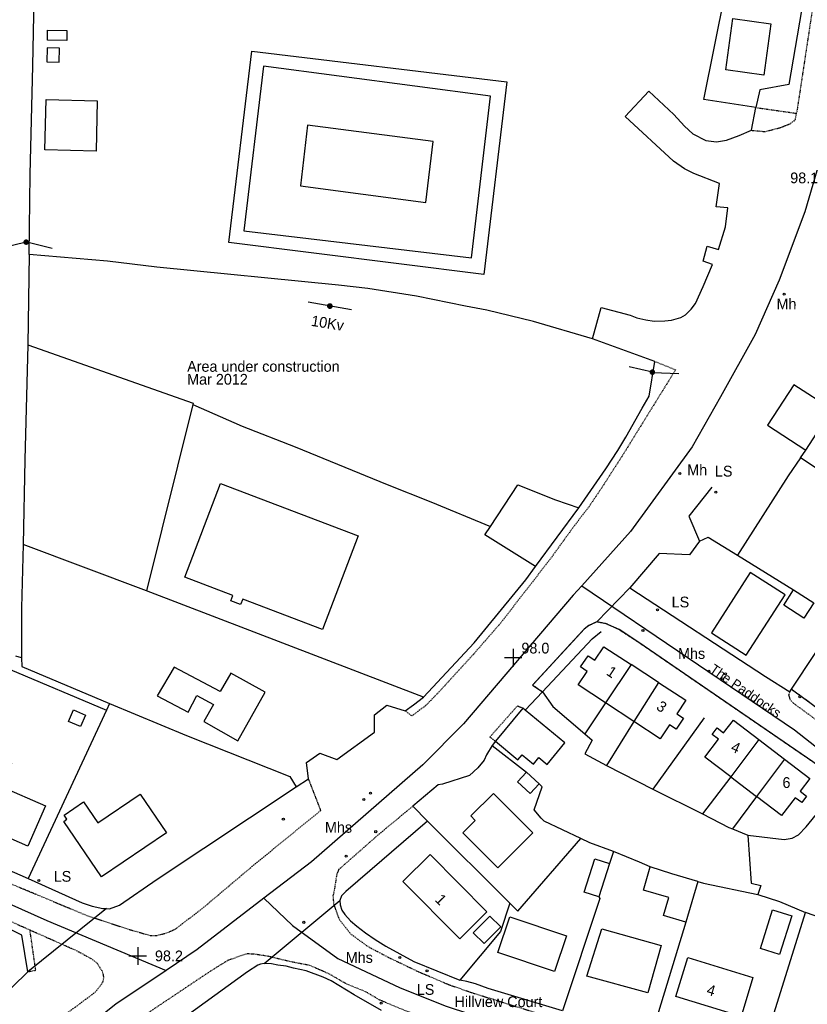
# Model space of a CAD drawing. Header units: metres. Extents: x 611948 to 1225781, y 656699 to 1316021.
# Tile 13 of 169: x 612201 to 612348, y 657869 to 658052. Entities that reach past the tile are written whole.
import ezdxf

# ---------------------------------------------------------------- set-up
doc = ezdxf.new("R2010")
doc.units = ezdxf.units.M
doc.linetypes.add('4696-16$0$PECK', pattern=[0.2, 0.1, -0.1])
for name, color, linetype in [('4696-16$0$BLD_INN_W', 253, 'Continuous'), ('4696-16$0$BLD_OTL_P', 253, 'Continuous'), ('4696-16$0$BLD_OTL_S', 253, 'Continuous'), ('4696-16$0$GEN_LIN_D', 253, 'Continuous'), ('4696-16$0$GEN_PCK_D', 253, '4696-16$0$PECK'), ('4696-16$0$HT_CTRL', 253, 'Continuous'), ('4696-16$0$OTHER_SYM', 253, 'Continuous'), ('4696-16$0$POLE_SYMB', 253, 'Continuous'), ('4696-16$0$ROADS', 253, 'Continuous'), ('4696-16$0$ROADS_CTR', 253, 'Continuous'), ('4696-16$0$ROADS_PCK', 253, '4696-16$0$PECK'), ('4696-16$0$TEXT', 253, 'Continuous')]:
    doc.layers.add(name, color=color, linetype=linetype)
doc.styles.add('4696-16$0$STANDARD', font='txt')

# ---------------------------------------------------------------- blocks, each defined once
blk = doc.blocks.new('4696-16$0$13', base_point=(160450.170478, 242323.105036))
blk.add_circle((160450.170478, 242323.105036), 0.187958)
blk = doc.blocks.new('4696-16$0$30', base_point=(144.876269, 313.485642))
blk.add_line((144.905875, 313.497659), (149.765037, 313.497659))
blk = doc.blocks.new('4696-16$0$37', base_point=(145.909475, 308.83511))
blk.add_line((145.962562, 308.791096), (150.424369, 308.791096))
at = {"const_width": 0.51646}
blk.add_lwpolyline([(145.704332, 308.791096, 1), (146.220792, 308.791096, 1)], format="xyb", close=True, dxfattribs=at)
blk = doc.blocks.new('4696-16$0$36', base_point=(144.988486, 310.919762))
blk.add_line((140.875383, 310.92339), (149.050238, 310.92339))
at = {"const_width": 0.539928}
blk.add_lwpolyline([(144.673376, 310.923808, 1), (145.213304, 310.923808, 1)], format="xyb", close=True, dxfattribs=at)
blk = doc.blocks.new('4696-16$0$35', base_point=(150.27109, 306.896499))
for p, q in [((150.27109, 308.539432), (150.27109, 305.253567)), ((151.914023, 306.896499), (148.62816, 306.896499))]:
    blk.add_line(p, q)
blk = doc.blocks.new('4696-16')
at = {"layer": '4696-16$0$BLD_INN_W', "flags": 128}
for points in [[(612285.55, 658008.057), (612289.137, 658038.184), (612246.839, 658043.753), (612243.19, 658013.101), (612285.55, 658008.057)], [(612347.804, 657972.187), (612352.731, 657979.759)], [(612315.303, 657932.221), (612310.544, 657925.093)], [(612320.382, 657928.918), (612315.818, 657921.628)], [(612339.096, 657918.265), (612333.834, 657911.326)], [(612343.849, 657914.631), (612338.637, 657907.663)]]:
    blk.add_lwpolyline(points, dxfattribs=at)
at = {"layer": '4696-16$0$BLD_OTL_P', "flags": 128}
for points in [[(612287.857, 658004.911), (612240.363, 658010.922), (612244.646, 658046.543), (612292.175, 658040.827), (612287.857, 658004.911)], [(612352.731, 657979.759), (612345.598, 657984.401), (612340.67, 657976.829), (612347.804, 657972.187)]]:
    blk.add_lwpolyline(points, dxfattribs=at)
at = {"layer": '4696-16$0$BLD_OTL_S', "flags": 128}
for points in [[(612332.943, 658043.053), (612334.254, 658052.632), (612341.331, 658051.664), (612340.021, 658042.086), (612332.943, 658043.053)], [(612206.359, 658037.522), (612215.871, 658037.311), (612215.663, 658027.928), (612206.151, 658028.139), (612206.359, 658037.522)], [(612278.447, 658029.698), (612255.048, 658032.76), (612253.701, 658021.486), (612277.088, 658018.329), (612278.447, 658029.698)], [(612346.848, 657970.745), (612347.804, 657972.187)], [(612381.186, 657957.241), (612373.918, 657961.92), (612369.987, 657955.484), (612346.848, 657970.745)], [(612241.115, 657945.117), (612232.183, 657948.526), (612238.858, 657966.012), (612264.482, 657956.23), (612257.808, 657938.746), (612242.966, 657944.411), (612242.587, 657943.418), (612240.737, 657944.124), (612241.115, 657945.117)], [(612337.49, 657949.368), (612330.269, 657938.14), (612336.729, 657933.985), (612343.95, 657945.213), (612337.49, 657949.368)], [(612345.528, 657946.161), (612349.292, 657943.741), (612347.467, 657940.905), (612343.704, 657943.325), (612345.528, 657946.161)], [(612310.544, 657925.093), (612305.426, 657928.455), (612307.126, 657930.959), (612305.852, 657931.789), (612307.273, 657933.846), (612308.531, 657933.029), (612310.225, 657935.523), (612315.303, 657932.221)], [(612237.522, 657924.802), (612235.705, 657921.618), (612242.09, 657918.039), (612247.155, 657927.073), (612240.77, 657930.652), (612238.8, 657927.196), (612230.23, 657931.77), (612227.066, 657926.44), (612232.793, 657923.383), (612234.431, 657926.452), (612237.522, 657924.802)], [(612315.303, 657932.221), (612310.544, 657925.093)], [(612320.382, 657928.918), (612315.303, 657932.221)], [(612320.382, 657928.918), (612315.818, 657921.628)], [(612320.382, 657928.918), (612325.46, 657925.616), (612323.797, 657923.087), (612325.053, 657922.268), (612323.697, 657920.168), (612322.423, 657920.998), (612320.719, 657918.409), (612315.818, 657921.628)], [(612211.435, 657923.784), (612213.699, 657922.816), (612212.787, 657920.681), (612210.524, 657921.649), (612211.435, 657923.784)], [(612295.118, 657924.089), (612290.029, 657917.931)], [(612290.029, 657917.931), (612294.219, 657914.468), (612295.003, 657915.416), (612297.105, 657913.68), (612298.108, 657914.893), (612299.639, 657913.628), (612302.943, 657917.626), (612295.548, 657923.734)], [(612295.548, 657923.734), (612295.118, 657924.089)], [(612315.818, 657921.628), (612310.544, 657925.093)], [(612333.834, 657911.326), (612329.013, 657915.004), (612331.575, 657918.32), (612330.377, 657919.233), (612331.299, 657920.416), (612332.492, 657919.506), (612334.342, 657921.9), (612339.096, 657918.265)], [(612339.096, 657918.265), (612333.834, 657911.326)], [(612339.096, 657918.265), (612343.849, 657914.631)], [(612202.976, 657898.406), (612189.924, 657904.092), (612195.101, 657915.975), (612199.907, 657913.882), (612198.005, 657909.517), (612206.252, 657905.926), (612202.976, 657898.406)], [(612343.849, 657914.631), (612348.603, 657910.996), (612346.782, 657908.618), (612347.945, 657907.731), (612347.061, 657906.52), (612345.87, 657907.427), (612343.318, 657904.092), (612338.637, 657907.663)], [(612343.849, 657914.631), (612338.637, 657907.663)], [(612295.786, 657912.2), (612294.141, 657910.401), (612296.522, 657908.224), (612298.168, 657910.023)], [(612298.168, 657910.023), (612295.786, 657912.2)], [(612333.834, 657911.326), (612338.637, 657907.663)], [(612228.765, 657900.852), (612216.666, 657892.652), (612209.643, 657903.017), (612210.223, 657903.41), (612209.702, 657904.179), (612213.341, 657906.645), (612215.995, 657902.727), (612223.875, 657908.067), (612228.765, 657900.852)], [(612296.989, 657900.871), (612289.641, 657908.234), (612285.426, 657904.028), (612286.246, 657903.207), (612283.935, 657900.9), (612290.462, 657894.359), (612296.989, 657900.871)], [(612288.457, 657886.125), (612277.856, 657896.847), (612272.785, 657891.834), (612283.386, 657881.112), (612288.457, 657886.125)], [(612309.28, 657888.937), (612306.551, 657889.812), (612308.538, 657896.016), (612311.268, 657895.142)], [(612311.268, 657895.142), (612309.28, 657888.937)], [(612325.471, 657884.244), (612321.326, 657885.47), (612322.315, 657888.818), (612317.59, 657890.215), (612318.865, 657894.523)], [(612327.71, 657891.821), (612322.867, 657893.233), (612318.865, 657894.523)], [(612327.71, 657891.821), (612325.471, 657884.244)], [(612291.007, 657883.378), (612287.942, 657880.254), (612285.904, 657882.253), (612288.969, 657885.378), (612291.007, 657883.378)], [(612292.704, 657885.252), (612303.279, 657881.703), (612301.035, 657875.016), (612290.459, 657878.566), (612292.704, 657885.252)], [(612345.206, 657885.429), (612342.955, 657878.187), (612339.377, 657879.3), (612341.628, 657886.541), (612345.206, 657885.429)], [(612309.812, 657882.97), (612320.865, 657879.89), (612318.396, 657871.034), (612307.052, 657874.195), (612309.812, 657882.97)], [(612325.855, 657877.637), (612337.972, 657873.944), (612335.757, 657866.679), (612323.64, 657870.372), (612325.855, 657877.637)]]:
    blk.add_lwpolyline(points, dxfattribs=at)
at = {"layer": '4696-16$0$GEN_LIN_D', "flags": 128}
for points in [[(612203.202, 658008.669), (612203.401, 658023.565), (612203.887, 658043.815), (612204.237, 658062.703), (612204.571, 658072.407)], [(612338.539, 658036.052), (612328.811, 658037.527), (612332.812, 658057.366)], [(612347.034, 658054.121), (612344.653, 658040.325), (612339.254, 658039.341), (612338.539, 658036.052)], [(612206.647, 658050.493), (612210.246, 658050.413), (612210.203, 658048.518), (612206.605, 658048.598), (612206.647, 658050.493)], [(612206.516, 658044.571), (612208.789, 658044.521), (612208.847, 658047.117), (612206.573, 658047.167), (612206.516, 658044.571)], [(612308.101, 657992.958), (612309.708, 657998.8), (612315.094, 657997.354), (612316.376, 657996.877), (612318.037, 657996.482), (612319.578, 657996.266), (612321.6, 657996.272), (612322.839, 657996.395), (612324.559, 657996.899), (612325.438, 657997.422), (612326.476, 657998.485), (612327.252, 657999.508), (612328.725, 658002.712), (612330.475, 658006.799), (612328.692, 658007.434), (612329.465, 658010.218), (612331.587, 658009.563), (612332.856, 658013.828), (612333.287, 658017.35), (612331.126, 658017.565), (612331.754, 658021.908), (612326.947, 658023.736), (612325.205, 658024.631), (612323.18, 658026.027), (612314.214, 658034.366), (612318.583, 658039.099), (612323.257, 658034.73), (612325.264, 658032.555), (612326.788, 658031.158), (612329.212, 658029.904), (612331.194, 658029.669), (612333.053, 658029.954), (612335.432, 658030.821), (612337.71, 658031.808)], [(612337.71, 658031.808), (612338.539, 658036.052)], [(612203.202, 658008.669), (612202.942, 657991.832)], [(612308.101, 657992.958), (612297.1, 657996.201), (612288.426, 657998.316), (612284.481, 657999.035), (612275.328, 658000.888), (612266.298, 658002.3), (612260.832, 658002.931), (612226.983, 658006.314), (612217.814, 658007.407), (612203.202, 658008.669)], [(612202.942, 657991.832), (612202.385, 657970.373), (612202.069, 657954.621)], [(612202.942, 657991.832), (612233.746, 657980.976), (612233.675, 657980.691)], [(612319.707, 657988.738), (612308.101, 657992.958)], [(612305.566, 657961.454), (612310.569, 657968.723), (612312.811, 657972.136), (612314.299, 657974.624), (612317.332, 657980.042), (612318.68, 657982.231), (612319.707, 657988.738)], [(612233.675, 657980.691), (612225.071, 657946.006)], [(612233.675, 657980.691), (612242.873, 657976.671), (612252.734, 657972.81), (612269.873, 657965.766), (612278.006, 657962.592), (612289.102, 657957.978)], [(612346.848, 657970.745), (612344.508, 657967.422), (612335.103, 657952.61)], [(612289.102, 657957.978), (612294.168, 657965.722), (612301.188, 657962.968), (612305.566, 657961.454)], [(612330.354, 657965.326), (612326.022, 657959.881), (612328.026, 657955.249)], [(612297.481, 657950.488), (612305.566, 657961.454)], [(612297.481, 657950.488), (612288.074, 657956.406), (612289.102, 657957.978)], [(612328.026, 657955.249), (612326.18, 657952.68), (612320.516, 657952.91), (612315.028, 657946.519)], [(612328.026, 657955.249), (612329.623, 657955.999), (612335.103, 657952.61)], [(612202.069, 657954.621), (612201.77, 657942.82), (612201.76, 657933.477)], [(612225.071, 657946.006), (612202.069, 657954.621)], [(612335.103, 657952.61), (612345.528, 657946.161)], [(612276.622, 657926.17), (612286.052, 657936.283), (612295.673, 657948.017), (612297.481, 657950.488)], [(612345.179, 657927.634), (612358.534, 657947.806), (612367.299, 657942.183)], [(612276.622, 657926.17), (612225.071, 657946.006)], [(612315.028, 657946.519), (612340.303, 657930.027), (612344.857, 657927.147)], [(612298.77, 657927.171), (612308.015, 657937.035), (612309.71, 657938.422)], [(612201.76, 657933.477), (612200.717, 657933.832)], [(612201.76, 657933.477), (612201.828, 657931.856), (612218.17, 657924.96)], [(612199.67, 657931.325), (612217.596, 657923.737)], [(612344.857, 657927.147), (612345.179, 657927.634)], [(612273.215, 657923.631), (612274.79, 657924.719), (612276.622, 657926.17)], [(612298.77, 657927.171), (612295.548, 657923.734)], [(612298.77, 657927.171), (612300.73, 657924.398), (612306.701, 657919.337)], [(612217.596, 657923.737), (612203.037, 657892.35)], [(612218.17, 657924.96), (612217.596, 657923.737)], [(612218.17, 657924.96), (612232.486, 657918.994), (612251.753, 657911.373), (612252.943, 657909.439)], [(612255.216, 657910.971), (612254.84, 657914.011), (612257.331, 657915.724), (612260.499, 657914.541), (612267.534, 657919.619), (612267.497, 657922.881), (612269.809, 657924.653), (612273.215, 657923.631)], [(612310.544, 657925.093), (612306.701, 657919.337)], [(612328.874, 657922.28), (612319.34, 657909.022)], [(612315.818, 657921.628), (612310.685, 657913.43)], [(612306.701, 657919.337), (612308.065, 657918.173), (612306.658, 657915.58), (612310.685, 657913.43)], [(612289.415, 657917.154), (612288.364, 657915.428), (612287.929, 657914.425), (612286.736, 657912.999), (612285.202, 657911.55), (612280.17, 657909.962), (612279.35, 657909.819), (612274.67, 657905.872)], [(612290.029, 657917.931), (612289.415, 657917.154)], [(612289.415, 657917.154), (612295.786, 657912.2)], [(612310.685, 657913.43), (612319.34, 657909.022)], [(612252.943, 657909.439), (612255.216, 657910.971)], [(612333.834, 657911.326), (612328.595, 657904.418)], [(612217.621, 657886.752), (612218.152, 657886.728), (612220.009, 657887.418), (612227.026, 657892.217), (612252.943, 657909.439)], [(612305.942, 657899.829), (612299.112, 657903.081), (612298.57, 657903.598), (612297.241, 657905.191), (612298.718, 657909.481), (612298.168, 657910.023)], [(612319.34, 657909.022), (612328.595, 657904.418)], [(612338.637, 657907.663), (612334.142, 657901.653)], [(612337.057, 657900.426), (612343.784, 657899.64), (612345.276, 657899.873), (612346.458, 657900.536), (612347.915, 657901.982), (612353.407, 657908.751)], [(612274.67, 657905.872), (612277.365, 657903.046)], [(612328.595, 657904.418), (612333.519, 657901.893), (612334.142, 657901.653)], [(612277.365, 657903.046), (612262.189, 657889.961), (612261.374, 657889.117), (612261.058, 657888.274)], [(612277.365, 657903.046), (612292.734, 657887.785)], [(612334.142, 657901.653), (612337.057, 657900.426)], [(612292.734, 657887.785), (612294.219, 657886.31), (612305.942, 657899.829)], [(612312.013, 657897.379), (612307.619, 657899.031), (612305.942, 657899.829)], [(612337.057, 657900.426), (612337.642, 657891.509), (612339.433, 657891.067), (612338.869, 657889.366)], [(612186.132, 657899.743), (612203.037, 657892.35)], [(612312.013, 657897.379), (612311.268, 657895.142)], [(612318.865, 657894.523), (612316.873, 657895.436), (612312.013, 657897.379)], [(612203.037, 657892.35), (612213.064, 657887.862), (612214.928, 657887.231), (612216.951, 657886.782), (612217.621, 657886.752)], [(612327.71, 657891.821), (612328.742, 657891.52), (612338.869, 657889.366)], [(612202.948, 657875.003), (612201.813, 657881.82), (612199.485, 657882.968), (612182.5, 657890.441)], [(612309.28, 657888.937), (612309.451, 657888.629), (612302.515, 657867.694)], [(612338.869, 657889.366), (612342.93, 657888.063), (612347.738, 657886.056)], [(612261.058, 657888.274), (612261.142, 657887.454), (612261.448, 657886.457), (612262.011, 657885.679), (612263.038, 657884.504), (612264.224, 657883.47), (612265.812, 657882.238), (612267.658, 657880.987), (612269.606, 657879.777), (612274.843, 657876.924), (612283.424, 657873.407)], [(612292.734, 657887.785), (612291, 657882.462), (612283.424, 657873.407)], [(612337.395, 657858.942), (612339.146, 657858.38), (612347.738, 657886.056)], [(612367.802, 657879.055), (612347.738, 657886.056)], [(612325.471, 657884.244), (612318.871, 657862.417)], [(612246.95, 657876.527), (612246.27, 657876.407), (612245.77, 657876.207), (612243.871, 657874.987), (612226.297, 657862.23)], [(612268.825, 657867.772), (612263.726, 657870.67), (612259.427, 657873.27), (612257.947, 657873.988), (612254.808, 657875.188), (612252.448, 657875.668), (612251.089, 657876.028), (612249.489, 657876.208), (612248.329, 657876.467), (612246.95, 657876.527)], [(612169.58, 657842.7), (612171.418, 657844.787), (612175.835, 657849.272), (612177.565, 657851.402), (612181.088, 657854.882), (612184.312, 657857.899), (612187.799, 657860.798), (612197.156, 657869.391), (612202.948, 657875.003)], [(612302.515, 657867.694), (612288.659, 657871.892), (612286.339, 657872.712), (612284.719, 657873.191), (612283.424, 657873.407)]]:
    blk.add_lwpolyline(points, dxfattribs=at)
at = {"layer": '4696-16$0$GEN_PCK_D', "flags": 128}
for points in [[(612338.539, 658036.052), (612346.105, 658034.971)], [(612308.89, 657940.175), (612307.439, 657939.508), (612306.548, 657938.853), (612296.954, 657928.411), (612298.77, 657927.171)], [(612371.535, 657877.639), (612369.837, 657882.591), (612368.989, 657884.323), (612368.078, 657885.4), (612366.504, 657886.442), (612365.103, 657886.766), (612363.994, 657886.306), (612360.284, 657883.296), (612357.136, 657887.88), (612359.649, 657889.754), (612361.205, 657891.035), (612362.28, 657892.53), (612362.699, 657893.45), (612362.798, 657894.566), (612359.227, 657891.557), (612353.239, 657899.551), (612357.231, 657902.996), (612357.607, 657903.412), (612357.837, 657904.651), (612357.185, 657906.643), (612356.094, 657908.494), (612354.5, 657909.942), (612350.297, 657913.309), (612316.572, 657936.447), (612313.047, 657938.747), (612310.63, 657939.85), (612308.89, 657940.175)], [(612345.179, 657927.634), (612348.83, 657924.993), (612351.495, 657922.905)], [(612202.948, 657875.003), (612204.429, 657875.27), (612203.351, 657882.778)]]:
    blk.add_lwpolyline(points, dxfattribs=at)
at = {"layer": '4696-16$0$ROADS', "flags": 128}
for points in [[(612347.034, 658054.121), (612344.653, 658040.325), (612339.254, 658039.341), (612338.539, 658036.052)], [(612308.101, 657992.958), (612309.708, 657998.8), (612315.094, 657997.354), (612316.376, 657996.877), (612318.037, 657996.482), (612319.578, 657996.266), (612321.6, 657996.272), (612322.839, 657996.395), (612324.559, 657996.899), (612325.438, 657997.422), (612326.476, 657998.485), (612327.252, 657999.508), (612328.725, 658002.712), (612330.475, 658006.799), (612328.692, 658007.434), (612329.465, 658010.218), (612331.587, 658009.563), (612332.856, 658013.828), (612333.287, 658017.35), (612331.126, 658017.565), (612331.754, 658021.908), (612326.947, 658023.736), (612325.205, 658024.631), (612323.18, 658026.027), (612314.214, 658034.366), (612318.583, 658039.099), (612323.257, 658034.73), (612325.264, 658032.555), (612326.788, 658031.158), (612329.212, 658029.904), (612331.194, 658029.669), (612333.053, 658029.954), (612335.432, 658030.821), (612337.71, 658031.808)], [(612337.71, 658031.808), (612338.539, 658036.052)], [(612319.707, 657988.738), (612308.101, 657992.958)], [(612305.566, 657961.454), (612310.569, 657968.723), (612312.811, 657972.136), (612314.299, 657974.624), (612317.332, 657980.042), (612318.68, 657982.231), (612319.707, 657988.738)], [(612352.731, 657979.759), (612345.598, 657984.401), (612340.67, 657976.829), (612347.804, 657972.187)], [(612346.848, 657970.745), (612347.804, 657972.187)], [(612346.848, 657970.745), (612344.508, 657967.422), (612335.103, 657952.61)], [(612297.481, 657950.488), (612305.566, 657961.454)], [(612328.026, 657955.249), (612326.18, 657952.68), (612320.516, 657952.91), (612315.028, 657946.519)], [(612328.026, 657955.249), (612329.623, 657955.999), (612335.103, 657952.61)], [(612276.622, 657926.17), (612286.052, 657936.283), (612295.673, 657948.017), (612297.481, 657950.488)], [(612308.89, 657940.175), (612315.028, 657946.519)], [(612308.89, 657940.175), (612315.028, 657946.519)], [(612315.028, 657946.519), (612340.303, 657930.027), (612344.857, 657927.147)], [(612308.89, 657940.175), (612307.439, 657939.508), (612306.548, 657938.853), (612296.954, 657928.411), (612298.77, 657927.171)], [(612350.297, 657913.309), (612316.572, 657936.447), (612313.047, 657938.747), (612310.63, 657939.85), (612308.89, 657940.175)], [(612344.857, 657927.147), (612345.179, 657927.634)], [(612345.179, 657927.634), (612348.83, 657924.993), (612351.495, 657922.905)], [(612273.215, 657923.631), (612274.79, 657924.719), (612276.622, 657926.17)], [(612298.77, 657927.171), (612295.548, 657923.734)], [(612255.216, 657910.971), (612254.84, 657914.011), (612257.331, 657915.724), (612260.499, 657914.541), (612267.534, 657919.619), (612267.497, 657922.881), (612269.809, 657924.653), (612273.215, 657923.631)], [(612295.118, 657924.089), (612290.029, 657917.931)], [(612295.548, 657923.734), (612295.118, 657924.089)], [(612289.415, 657917.154), (612288.364, 657915.428), (612287.929, 657914.425), (612286.736, 657912.999), (612285.202, 657911.55), (612280.17, 657909.962), (612279.35, 657909.819), (612274.67, 657905.872)], [(612290.029, 657917.931), (612289.415, 657917.154)], [(612252.943, 657909.439), (612255.216, 657910.971)], [(612217.621, 657886.752), (612218.152, 657886.728), (612220.009, 657887.418), (612227.026, 657892.217), (612252.943, 657909.439)], [(612274.67, 657905.872), (612277.365, 657903.046)], [(612277.365, 657903.046), (612262.189, 657889.961), (612261.374, 657889.117), (612261.058, 657888.274)], [(612186.132, 657899.743), (612203.037, 657892.35)], [(612203.037, 657892.35), (612213.064, 657887.862), (612214.928, 657887.231), (612216.951, 657886.782), (612217.621, 657886.752)], [(612202.948, 657875.003), (612201.813, 657881.82), (612199.485, 657882.968), (612182.5, 657890.441)], [(612246.95, 657876.527), (612261.058, 657888.274)], [(612246.95, 657876.527), (612261.058, 657888.274)], [(612261.058, 657888.274), (612261.142, 657887.454), (612261.448, 657886.457), (612262.011, 657885.679), (612263.038, 657884.504), (612264.224, 657883.47), (612265.812, 657882.238), (612267.658, 657880.987), (612269.606, 657879.777), (612274.843, 657876.924), (612283.424, 657873.407)], [(612217.621, 657886.752), (612202.948, 657875.003)], [(612217.621, 657886.752), (612202.948, 657875.003)], [(612246.95, 657876.527), (612246.27, 657876.407), (612245.77, 657876.207), (612243.871, 657874.987), (612226.297, 657862.23)], [(612268.825, 657867.772), (612263.726, 657870.67), (612259.427, 657873.27), (612257.947, 657873.988), (612254.808, 657875.188), (612252.448, 657875.668), (612251.089, 657876.028), (612249.489, 657876.208), (612248.329, 657876.467), (612246.95, 657876.527)], [(612169.58, 657842.7), (612171.418, 657844.787), (612175.835, 657849.272), (612177.565, 657851.402), (612181.088, 657854.882), (612184.312, 657857.899), (612187.799, 657860.798), (612197.156, 657869.391), (612202.948, 657875.003)], [(612302.515, 657867.694), (612288.659, 657871.892), (612286.339, 657872.712), (612284.719, 657873.191), (612283.424, 657873.407)]]:
    blk.add_lwpolyline(points, dxfattribs=at)
at = {"layer": '4696-16$0$ROADS_CTR', "flags": 128}
for points in [[(612350.641, 658026.779), (612347.654, 658016.593), (612342.891, 658003.89), (612338.409, 657993.728), (612331.966, 657982.154), (612326.643, 657972.838), (612315.158, 657957.03), (612306.088, 657946.928)], [(612306.088, 657946.928), (612304.513, 657945.174), (612284.064, 657921.179), (612276.499, 657913.557), (612255.77, 657895.491), (612246.905, 657888.673)], [(612306.088, 657946.928), (612345.696, 657920.051), (612355.338, 657912.484), (612359, 657908.944), (612361.441, 657905.282), (612368.276, 657892.345), (612374.894, 657876.364)], [(612076.191, 657942.974), (612086.311, 657938.135), (612104.856, 657930.798), (612117.818, 657924.254), (612206.472, 657884.513), (612228.693, 657875.23)], [(612246.905, 657888.673), (612234.479, 657879.117), (612228.693, 657875.23)], [(612246.905, 657888.673), (612252.236, 657883.577), (612260.679, 657877.437), (612272.193, 657872.063), (612280.637, 657868.608), (612294.837, 657864.003), (612311.726, 657859.013), (612335.093, 657851.651)], [(612228.693, 657875.23), (612219.352, 657868.955), (612204.505, 657857.098), (612190.495, 657846.775)]]:
    blk.add_lwpolyline(points, dxfattribs=at)
at = {"layer": '4696-16$0$ROADS_PCK', "flags": 128}
for points in [[(612329.102, 658094.141), (612331.514, 658114.178), (612331.784, 658115.822), (612332.295, 658116.026), (612351.653, 658113.636), (612353.167, 658113.022), (612354.97, 658111.526), (612355.891, 658110.286), (612356.449, 658108.762), (612351.589, 658071.6), (612349.819, 658060.291), (612349.271, 658055.888), (612346.105, 658034.971)], [(612337.71, 658031.808), (612340.263, 658031.571), (612343.114, 658032.321), (612344.881, 658033.033), (612345.864, 658033.731), (612346.105, 658034.971)], [(612319.707, 657988.738), (612323.564, 657987.173), (612313.763, 657971.321), (612310.017, 657965.488), (612307.367, 657961.54), (612304.675, 657958.051), (612300.23, 657951.897), (612290.958, 657939.928), (612285.951, 657934.172), (612279.508, 657927.133), (612277.094, 657924.645), (612274.458, 657922.657), (612273.215, 657923.631)], [(612076.191, 657942.974), (612077.585, 657947.386), (612089.155, 657942.249), (612091.14, 657940.854), (612092.203, 657939.517), (612096.051, 657937.606), (612164.719, 657906.798), (612177.379, 657901.03), (612188.716, 657896.038), (612213.815, 657885.521), (612221.404, 657883.001), (612225.649, 657881.771), (612227.13, 657881.775), (612228.829, 657882.24), (612230.387, 657882.905), (612235.399, 657886.739), (612245.001, 657894.848), (612257.518, 657905.065), (612255.216, 657910.971)], [(612089.313, 657931.442), (612090.121, 657932.908), (612105.225, 657926.106), (612134.91, 657913.18), (612146.209, 657908.028), (612157.506, 657903.177), (612178.259, 657893.869), (612186.191, 657890.429), (612203.351, 657882.778)], [(612376.196, 657880.548), (612373.942, 657886.976), (612371.99, 657892.022), (612370.242, 657896.072), (612368.479, 657899.577), (612365.093, 657905.401), (612362.597, 657908.831), (612357.788, 657914.803), (612351.426, 657920.706), (612345.782, 657924.844), (612344.973, 657925.569), (612344.674, 657926.567), (612344.857, 657927.147)], [(612295.118, 657924.089), (612294.116, 657924.521), (612288.987, 657918.733), (612290.029, 657917.931)], [(612274.67, 657905.872), (612268.355, 657900.638), (612260.828, 657894.015), (612260.472, 657893.113), (612259.969, 657889.95), (612259.773, 657889.128), (612259.881, 657887.668), (612260.896, 657884.793), (612263.031, 657882.063), (612266.184, 657879.759), (612270.298, 657877.58), (612275.411, 657875.126), (612281.367, 657872.577), (612285.636, 657871.099), (612293.913, 657868.501), (612326.325, 657858.455), (612328.078, 657857.998), (612329.037, 657858.162), (612329.755, 657858.503), (612330.687, 657860.918)], [(612203.351, 657882.778), (612212.011, 657878.933), (612214.717, 657877.46), (612215.859, 657876.563), (612216.864, 657874.965), (612217.067, 657873.886), (612216.849, 657872.944), (612215.573, 657871.24), (612212.358, 657868.811), (612205.629, 657863.931), (612192.172, 657853.791), (612188.411, 657851.193), (612186.65, 657849.59), (612184.75, 657848.29), (612182.951, 657846.751), (612181.271, 657845.151), (612172.315, 657835.433), (612166.497, 657828.735), (612159.76, 657820.356), (612158.58, 657819.796), (612157.78, 657819.597), (612156.42, 657819.097), (612153.741, 657818.917), (612152.761, 657818.936), (612151.346, 657819.14)], [(612326.623, 657846.777), (612327.509, 657850.178), (612326.606, 657850.914), (612297.962, 657859.58), (612287.803, 657862.568), (612272.669, 657867.95), (612268.538, 657869.688), (612265.749, 657871.314), (612262.16, 657872.776), (612259.069, 657874.579), (612255.48, 657876.141), (612251.555, 657876.921), (612247.548, 657877.9), (612245.165, 657878.247), (612243.664, 657878.339), (612240.13, 657877.061), (612236.999, 657875.123), (612221.848, 657864.979), (612218.281, 657862.32), (612214.037, 657858.997), (612210.744, 657856.089), (612203.151, 657850.859), (612202.323, 657849.551), (612201.878, 657848.069), (612201.735, 657846.868), (612202.092, 657845.294), (612203.143, 657843.406), (612204.044, 657842.673), (612205.036, 657842.109), (612207.015, 657841.448), (612208.117, 657841.437), (612212.413, 657842.298), (612217.268, 657842.394), (612218.952, 657841.731), (612239.681, 657835.601), (612244.969, 657833.499), (612246.613, 657832.614), (612249.65, 657830.559), (612253.429, 657827.744), (612263.05, 657819.81)]]:
    blk.add_lwpolyline(points, dxfattribs=at)
at = {"layer": '4696-16$0$HT_CTRL'}
for p in [(612293.33, 657933.52), (612223.42, 657877.913)]:
    blk.add_blockref('4696-16$0$35', p, dxfattribs=at)
at = {"layer": '4696-16$0$OTHER_SYM'}
for p in [(612343.814, 658001.272), (612324.376, 657967.828), (612317.499, 657938.593), (612329.786, 657930.981), (612332.328, 657929.579), (612332.849, 657930.506), (612265.52, 657907.104), (612266.773, 657908.292), (612250.534, 657903.424), (612267.732, 657901.094), (612262.234, 657896.543), (612254.357, 657884.198), (612272.217, 657877.631), (612268.761, 657869.129)]:
    blk.add_blockref('4696-16$0$13', p, dxfattribs=at)
at = {"layer": '4696-16$0$POLE_SYMB'}
for name, p, rotation in [('4696-16$0$37', (612202.711, 658010.937), 193.3880000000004), ('4696-16$0$30', (612202.711, 658010.988), 346.4250000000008), ('4696-16$0$36', (612259.152, 657999.061), 170.1910000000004), ('4696-16$0$37', (612319.297, 657986.675), 166.9780000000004), ('4696-16$0$30', (612319.297, 657986.675), 357.4040000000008)]:
    blk.add_blockref(name, p, dxfattribs=dict(at, rotation=rotation))
for p in [(612331.058, 657964.368), (612320.223, 657942.447), (612346.7, 657926.238), (612205.02, 657891.98), (612277.292, 657875.176)]:
    blk.add_blockref('4696-16$0$13', p, dxfattribs=at)
at = {"layer": '4696-16$0$BLD_OTL_S', "style": '4696-16$0$STANDARD'}
for s, height, rotation, p in [('1', 2, -33.60001, (612310.524, 657930.437)), ('The Paddocks', 1.8, -34.70001, (612329.786, 657930.981)), ('3', 2, -33.90001, (612319.816, 657923.994)), ('4', 2, -24.30001, (612333.692, 657916.189)), ('1', 2, -46.00001, (612278.657, 657888.295)), ('4', 2, -16.9, (612329.202, 657870.79)), ('Hillview Court', 2, -0.1, (612282.409, 657868.422))]:
    blk.add_text(s, height=height, rotation=rotation, dxfattribs=at).set_placement(p)
blk.add_text('6', height=2, dxfattribs=at).set_placement((612343.48, 657909.251))
at = {"layer": '4696-16$0$HT_CTRL', "style": '4696-16$0$STANDARD'}
for s, p in [('98.1', (612344.92, 658021.942)), ('98.0', (612294.865, 657934.308)), ('98.2', (612226.626, 657876.949))]:
    blk.add_text(s, height=2, rotation=-0.1, dxfattribs=at).set_placement(p)
at = {"layer": '4696-16$0$OTHER_SYM', "style": '4696-16$0$STANDARD'}
for s, p in [('Mh', (612342.361, 657998.447)), ('Mh', (612325.738, 657967.531)), ('Mhs', (612324.027, 657933.3)), ('Mhs', (612258.277, 657900.903)), ('Mhs', (612262.149, 657876.651))]:
    blk.add_text(s, height=2, rotation=-0.1, dxfattribs=at).set_placement(p)
at = {"layer": '4696-16$0$POLE_SYMB', "style": '4696-16$0$STANDARD'}
for s, rotation, p in [('10Kv', -9.2, (612255.61, 657995.382)), ('LS', -0.1, (612330.899, 657967.288)), ('LS', -0.1, (612207.766, 657891.774)), ('LS', -0.1, (612275.379, 657870.687))]:
    blk.add_text(s, height=2, rotation=rotation, dxfattribs=at).set_placement(p)
blk.add_text('LS', height=2, dxfattribs=at).set_placement((612322.842, 657942.9))
at = {"layer": '4696-16$0$TEXT', "style": '4696-16$0$STANDARD'}
for s, p in [('Area under construction', (612232.619, 657986.806)), ('Mar 2012', (612232.619, 657984.406))]:
    blk.add_text(s, height=2, dxfattribs=at).set_placement(p)
blk = doc.blocks.new('OS Mapping')
blk.add_blockref('4696-16', (0, 0))

msp = doc.modelspace()

# ---------------------------------------------------------------- block references
msp.add_blockref('OS Mapping', (0, 0))

doc.saveas('drawing.dxf')
